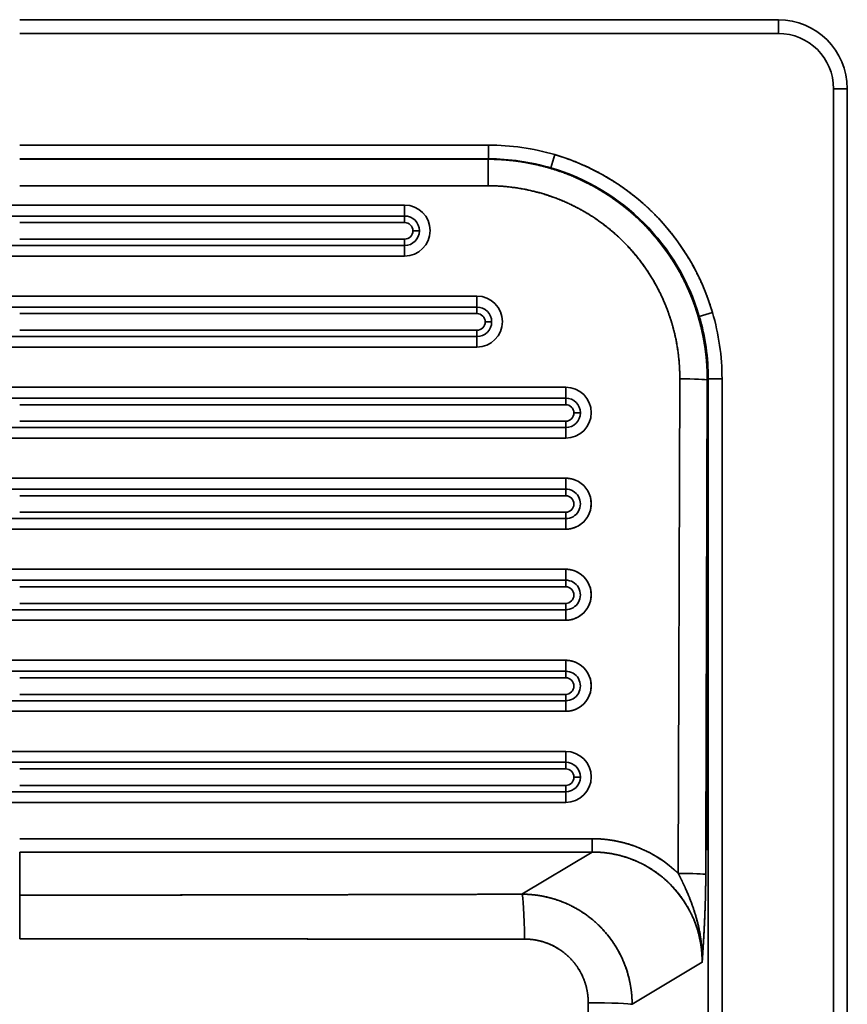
# Model space of a CAD drawing. Extents: x 294 to 1682, y 105 to 1591.
# Tile 3 of 5: x 595 to 894, y 452 to 809. Entities that reach past the tile are written whole.
import ezdxf

# ---------------------------------------------------------------- set-up
doc = ezdxf.new("R2010")
doc.units = 0
doc.layers.get('0').update_dxf_attribs({"lineweight": 13})

# ---------------------------------------------------------------- blocks, each defined once
blk = doc.blocks.new('BLOCK10')
at = {"color": 7, "lineweight": 35}
for p, q in [((275, 600), (0, 600)), ((0, 600), (275, 600)), ((275, 595), (0, 595)), ((0, 595), (275, 595)), ((295, 25), (295, 575)), ((295, 575), (295, 25)), ((300, 25), (300, 575)), ((300, 25), (300, 575)), ((300, 575), (300, 25)), ((169.91, 554.58), (0, 554.58)), ((0, 554.58), (169.91, 554.58)), ((169.91, 549.6), (0, 549.6)), ((169.91, 549.6), (0, 549.6)), ((0, 549.45), (169.76, 549.45)), ((0, 549.45), (169.76, 549.45)), ((169.76, 539.84), (0, 539.84)), ((0, 539.84), (169.76, 539.84)), ((-139.53, 532.86), (139.53, 532.86)), ((139.53, 532.86), (-139.53, 532.86)), ((-139.53, 528.89), (139.53, 528.89)), ((139.53, 528.89), (-139.53, 528.89)), ((0, 526.51), (139.53, 526.51)), ((139.53, 526.51), (0, 526.51)), ((139.53, 518.21), (-139.53, 518.21)), ((-139.53, 518.21), (139.53, 518.21)), ((139.53, 520.51), (0, 520.51)), ((0, 520.51), (139.53, 520.51)), ((139.53, 514.38), (-139.53, 514.38)), ((-139.53, 514.38), (139.53, 514.38)), ((-165.74, 499.88), (165.74, 499.88)), ((165.74, 499.88), (-165.74, 499.88)), ((-165.74, 495.91), (165.74, 495.91)), ((165.74, 495.91), (-165.74, 495.91)), ((0, 493.53), (165.74, 493.53)), ((165.74, 493.53), (0, 493.53)), ((165.74, 485.23), (-165.74, 485.23)), ((-165.74, 485.23), (165.74, 485.23)), ((165.74, 487.53), (0, 487.53)), ((0, 487.53), (165.74, 487.53)), ((165.74, 481.4), (-165.74, 481.4)), ((-165.74, 481.4), (165.74, 481.4)), ((238.73, 290.76), (239.28, 469.89)), ((239.28, 469.89), (238.73, 290.76)), ((248.72, 299.23), (249.24, 469.54)), ((249.24, 469.54), (248.72, 299.23)), ((249.6, 419.3), (249.6, 469.91)), ((249.6, 469.91), (249.6, 419.3)), ((254.58, 129.96), (254.58, 469.91)), ((254.58, 469.91), (254.58, 129.96)), ((-197.92, 466.9), (197.92, 466.9)), ((197.92, 466.9), (-197.92, 466.9)), ((-197.92, 462.93), (197.92, 462.93)), ((197.92, 462.93), (-197.92, 462.93)), ((0, 460.55), (197.92, 460.55)), ((197.92, 460.55), (0, 460.55)), ((197.92, 454.55), (0, 454.55)), ((0, 454.55), (197.92, 454.55)), ((197.92, 452.25), (-197.92, 452.25)), ((-197.92, 452.25), (197.92, 452.25)), ((197.92, 448.42), (-197.92, 448.42)), ((-197.92, 448.42), (197.92, 448.42)), ((-197.92, 433.92), (197.92, 433.92)), ((197.92, 433.92), (-197.92, 433.92)), ((-197.92, 429.95), (197.92, 429.95)), ((197.92, 429.95), (-197.92, 429.95)), ((0, 427.57), (197.92, 427.57)), ((197.92, 427.57), (0, 427.57)), ((197.92, 421.57), (0, 421.57)), ((0, 421.57), (197.92, 421.57)), ((197.92, 419.27), (-197.92, 419.27)), ((-197.92, 419.27), (197.92, 419.27)), ((249.6, 419.3), (249.23, 299.54)), ((249.6, 419.3), (249.23, 299.54)), ((249.6, 299.76), (249.6, 419.3)), ((249.6, 299.76), (249.6, 419.3)), ((197.92, 415.44), (-197.92, 415.44)), ((-197.92, 415.44), (197.92, 415.44)), ((-197.92, 400.94), (197.92, 400.94)), ((197.92, 400.94), (-197.92, 400.94)), ((-197.92, 396.97), (197.92, 396.97)), ((197.92, 396.97), (-197.92, 396.97)), ((0, 394.59), (197.92, 394.59)), ((197.92, 394.59), (0, 394.59)), ((197.92, 386.29), (-197.92, 386.29)), ((-197.92, 386.29), (197.92, 386.29)), ((197.92, 388.59), (0, 388.59)), ((0, 388.59), (197.92, 388.59)), ((197.92, 382.46), (-197.92, 382.46)), ((-197.92, 382.46), (197.92, 382.46)), ((-197.92, 367.96), (197.92, 367.96)), ((197.92, 367.96), (-197.92, 367.96)), ((-197.92, 363.99), (197.92, 363.99)), ((197.92, 363.99), (-197.92, 363.99)), ((0, 361.61), (197.92, 361.61)), ((197.92, 361.61), (0, 361.61)), ((197.92, 353.31), (-197.92, 353.31)), ((-197.92, 353.31), (197.92, 353.31)), ((197.92, 355.61), (0, 355.61)), ((0, 355.61), (197.92, 355.61)), ((197.92, 349.48), (-197.92, 349.48)), ((-197.92, 349.48), (197.92, 349.48)), ((197.92, 334.98), (-197.92, 334.98)), ((-197.92, 334.98), (197.92, 334.98)), ((-197.92, 331.01), (197.92, 331.01)), ((197.92, 331.01), (-197.92, 331.01)), ((0, 328.63), (197.92, 328.63)), ((197.92, 328.63), (0, 328.63)), ((197.92, 322.63), (0, 322.63)), ((0, 322.63), (197.92, 322.63)), ((197.92, 320.33), (-197.92, 320.33)), ((-197.92, 320.33), (197.92, 320.33)), ((-197.92, 316.5), (197.92, 316.5)), ((197.92, 316.5), (-197.92, 316.5)), ((0, 303.33), (207.55, 303.33)), ((207.55, 303.33), (0, 303.33)), ((249.6, 129.96), (249.6, 299.76)), ((249.6, 129.96), (249.6, 299.76)), ((207.55, 298.51), (0, 298.51)), ((207.55, 298.51), (0, 298.51)), ((182.04, 283.23), (207.55, 298.51)), ((182.04, 283.23), (207.55, 298.51)), ((222, 243.35), (247.4, 258.57)), ((247.4, 258.57), (222, 243.35))]:
    blk.add_line(p, q, dxfattribs=at)
at = {"color": 7, "lineweight": 35, "ltscale": 0.125}
for p, q in [((275, 595), (275, 600)), ((275, 595), (275, 600)), ((300, 575), (295, 575)), ((300, 575), (295, 575))]:
    blk.add_line(p, q, dxfattribs=at)
at = {"color": 7, "lineweight": 35, "ltscale": 0.124524}
for p, q in [((169.91, 549.6), (169.91, 554.58)), ((169.91, 554.58), (169.91, 549.6)), ((254.58, 469.91), (249.6, 469.91)), ((254.58, 469.91), (249.6, 469.91))]:
    blk.add_line(p, q, dxfattribs=at)
at = {"color": 7, "lineweight": 35, "ltscale": 0.005188}
blk.add_line((169.76, 549.45), (169.91, 549.6), dxfattribs=at)
blk.add_line((169.76, 549.45), (169.91, 549.6), dxfattribs=at)
at = {"color": 7, "lineweight": 35, "ltscale": 0.240324}
for p, q in [((169.76, 549.45), (169.76, 539.84)), ((169.76, 539.84), (169.76, 549.45))]:
    blk.add_line(p, q, dxfattribs=at)
at = {"color": 7, "lineweight": 35, "ltscale": 0.124269}
for p, q in [((193.94, 551.12), (192.54, 546.35)), ((193.94, 551.12), (192.54, 546.35)), ((251.12, 493.94), (246.35, 492.54)), ((251.12, 493.94), (246.35, 492.54))]:
    blk.add_line(p, q, dxfattribs=at)
at = {"color": 7, "lineweight": 35, "ltscale": 0.099155}
for p, q in [((139.53, 532.86), (139.53, 528.89)), ((139.53, 528.89), (139.53, 532.86)), ((165.74, 499.88), (165.74, 495.91)), ((165.74, 495.91), (165.74, 499.88)), ((197.92, 466.9), (197.92, 462.93)), ((197.92, 462.93), (197.92, 466.9)), ((197.92, 433.92), (197.92, 429.95)), ((197.92, 429.95), (197.92, 433.92)), ((197.92, 400.94), (197.92, 396.97)), ((197.92, 396.97), (197.92, 400.94)), ((197.92, 367.96), (197.92, 363.99)), ((197.92, 363.99), (197.92, 367.96)), ((197.92, 334.98), (197.92, 331.01)), ((197.92, 331.01), (197.92, 334.98))]:
    blk.add_line(p, q, dxfattribs=at)
at = {"color": 7, "lineweight": 35, "ltscale": 0.059493}
for p, q in [((139.53, 526.51), (139.53, 528.89)), ((139.53, 526.51), (139.53, 528.89)), ((165.74, 493.53), (165.74, 495.91)), ((165.74, 493.53), (165.74, 495.91)), ((197.92, 460.55), (197.92, 462.93)), ((197.92, 460.55), (197.92, 462.93)), ((197.92, 427.57), (197.92, 429.95)), ((197.92, 427.57), (197.92, 429.95)), ((197.92, 394.59), (197.92, 396.97)), ((197.92, 394.59), (197.92, 396.97)), ((197.92, 361.61), (197.92, 363.99)), ((197.92, 361.61), (197.92, 363.99)), ((197.92, 328.63), (197.92, 331.01)), ((197.92, 328.63), (197.92, 331.01))]:
    blk.add_line(p, q, dxfattribs=at)
at = {"color": 7, "lineweight": 35, "ltscale": 0.05753}
for p, q in [((139.53, 518.21), (139.53, 520.51)), ((139.53, 518.21), (139.53, 520.51)), ((165.74, 485.23), (165.74, 487.53)), ((165.74, 485.23), (165.74, 487.53)), ((197.92, 452.25), (197.92, 454.55)), ((197.92, 452.25), (197.92, 454.55)), ((197.92, 419.27), (197.92, 421.57)), ((197.92, 419.27), (197.92, 421.57)), ((197.92, 386.29), (197.92, 388.59)), ((197.92, 386.29), (197.92, 388.59)), ((197.92, 353.31), (197.92, 355.61)), ((197.92, 353.31), (197.92, 355.61)), ((197.92, 320.33), (197.92, 322.63)), ((197.92, 320.33), (197.92, 322.63))]:
    blk.add_line(p, q, dxfattribs=at)
at = {"color": 7, "lineweight": 35, "ltscale": 0.095883}
for p, q in [((139.53, 518.21), (139.53, 514.38)), ((139.53, 514.38), (139.53, 518.21)), ((165.74, 485.23), (165.74, 481.4)), ((165.74, 481.4), (165.74, 485.23)), ((197.92, 452.25), (197.92, 448.42)), ((197.92, 448.42), (197.92, 452.25)), ((197.92, 419.27), (197.92, 415.44)), ((197.92, 415.44), (197.92, 419.27)), ((197.92, 386.29), (197.92, 382.46)), ((197.92, 382.46), (197.92, 386.29)), ((197.92, 353.31), (197.92, 349.48)), ((197.92, 349.48), (197.92, 353.31)), ((197.92, 320.33), (197.92, 316.5)), ((197.92, 316.5), (197.92, 320.33))]:
    blk.add_line(p, q, dxfattribs=at)
at = {"color": 7, "lineweight": 35, "ltscale": 0.012744}
for p, q in [((249.6, 469.91), (249.24, 469.54)), ((249.24, 469.54), (249.6, 469.91))]:
    blk.add_line(p, q, dxfattribs=at)
at = {"color": 7, "lineweight": 35, "ltscale": 0.120466}
blk.add_line((207.55, 298.51), (207.55, 303.33), dxfattribs=at)
blk.add_line((207.55, 298.51), (207.55, 303.33), dxfattribs=at)
at = {"color": 7, "lineweight": 35, "ltscale": 0.010662}
for p, q in [((249.6, 299.76), (249.23, 299.54)), ((249.23, 299.54), (249.6, 299.76))]:
    blk.add_line(p, q, dxfattribs=at)
at = {"color": 7, "lineweight": 35, "ltscale": 0.390241}
blk.add_line((0, 282.9), (0, 298.51), dxfattribs=at)
at = {"color": 7, "lineweight": 35, "ltscale": 0.220565}
blk.add_line((248.72, 299.23), (248.69, 290.41), dxfattribs=at)
blk.add_line((248.72, 299.23), (248.69, 290.41), dxfattribs=at)
at = {"color": 7, "lineweight": 35, "ltscale": 0.015005}
for p, q in [((249.23, 299.54), (248.72, 299.23)), ((248.72, 299.23), (249.23, 299.54))]:
    blk.add_line(p, q, dxfattribs=at)
at = {"color": 7, "lineweight": 35, "ltscale": 0.394771}
blk.add_line((0, 267.11), (0, 282.9), dxfattribs=at)
at = {"color": 7, "lineweight": 35}
for centre, radius, start, end in [((275, 575), 25, 0, 90), ((275, 575), 25, 0, 90), ((275, 575), 20, 360, 90), ((275, 575), 20, 360, 450), ((169.92, 469.53), 85.05, 73.5948, 90.0101), ((169.92, 469.53), 85.05, 73.5948, 90.0101), ((169.96, 469.55), 80.05, 73.6187, 90.0384), ((169.96, 469.55), 80.05, 73.6187, 90.0383), ((139.53, 523.61), 9.24, 0.0202, 90.0202), ((139.53, 523.61), 9.24, 0.0238, 90.0166), ((139.53, 523.55), 5.34, 0.0202, 90.0202), ((139.53, 523.55), 5.34, 0.0202, 90.0202), ((139.53, 523.51), 3, 0.0238, 90.0165), ((139.53, 523.51), 3, 0.0202, 90.0202), ((139.53, 523.62), 9.24, 269.9799, 359.9798), ((139.53, 523.62), 9.24, 269.9834, 359.9762), ((139.53, 523.55), 5.34, 269.9799, 359.9798), ((139.53, 523.55), 5.34, 269.9799, 359.9798), ((139.53, 523.51), 3, 269.9835, 359.9762), ((139.53, 523.51), 3, 269.9799, 359.9798), ((142.74, 583.31), 59.8, 269.7964, 272.0407), ((142.74, 583.31), 59.8, 269.7964, 272.0407), ((165.74, 490.63), 9.24, 0.0202, 90.0202), ((165.74, 490.63), 9.24, 0.0238, 90.0166), ((165.74, 490.57), 5.34, 0.0202, 90.0202), ((165.74, 490.57), 5.34, 0.0202, 90.0202), ((165.74, 490.53), 3, 0.0238, 90.0165), ((165.74, 490.53), 3, 0.0202, 90.0202), ((169.55, 469.96), 80.05, 359.9616, 16.3813), ((169.55, 469.96), 80.05, 359.9617, 16.3813), ((169.53, 469.92), 85.05, 359.9899, 16.4052), ((169.53, 469.92), 85.05, 359.9899, 16.4052), ((165.74, 490.64), 9.24, 269.9799, 359.9798), ((165.74, 490.64), 9.24, 269.9834, 359.9762), ((165.74, 490.57), 5.34, 269.9799, 359.9798), ((165.74, 490.57), 5.34, 269.9799, 359.9798), ((165.74, 490.53), 3, 269.9835, 359.9762), ((165.74, 490.53), 3, 269.9799, 359.9798), ((168.95, 550.33), 59.8, 269.7964, 272.0407), ((168.95, 550.33), 59.8, 269.7964, 272.0407), ((197.92, 457.65), 9.24, 0.0202, 90.0202), ((197.92, 457.65), 9.24, 0.0238, 90.0166), ((197.92, 457.59), 5.34, 0.0202, 90.0202), ((197.92, 457.59), 5.34, 0.0202, 90.0202), ((197.92, 457.55), 3, 0.0238, 90.0165), ((197.92, 457.55), 3, 0.0202, 90.0202), ((197.92, 457.66), 9.24, 269.9799, 359.9798), ((197.92, 457.66), 9.24, 269.9834, 359.9762), ((197.92, 457.59), 5.34, 269.9799, 359.9798), ((197.92, 457.59), 5.34, 269.9799, 359.9798), ((197.92, 457.55), 3, 269.9835, 359.9762), ((197.92, 457.55), 3, 269.9799, 359.9798), ((201.13, 517.35), 59.8, 269.7964, 272.0407), ((201.13, 517.35), 59.8, 269.7964, 272.0407), ((197.92, 424.61), 5.34, 269.9616, 90.0384), ((197.92, 424.61), 5.34, 269.9616, 90.0384), ((197.92, 424.57), 3, 0.0238, 90.0165), ((197.92, 424.57), 3, 0.0202, 90.0202), ((197.92, 424.57), 3, 269.9835, 359.9762), ((197.92, 424.57), 3, 269.9799, 359.9798), ((197.92, 391.63), 5.34, 269.9616, 90.0384), ((197.92, 391.63), 5.34, 269.9616, 90.0384), ((197.92, 391.59), 3, 0.0238, 90.0165), ((197.92, 391.59), 3, 0.0202, 90.0202), ((197.92, 391.59), 3, 269.9835, 359.9762), ((197.92, 391.59), 3, 269.9799, 359.9798), ((197.92, 358.65), 5.34, 269.9616, 90.0384), ((197.92, 358.65), 5.34, 269.9616, 90.0384), ((197.92, 358.61), 3, 0.0238, 90.0165), ((197.92, 358.61), 3, 0.0202, 90.0202), ((197.92, 358.61), 3, 269.9835, 359.9762), ((197.92, 358.61), 3, 269.9799, 359.9798), ((197.92, 325.73), 9.24, 0.0238, 90.0166), ((197.92, 325.73), 9.24, 0.0202, 90.0202), ((197.92, 325.67), 5.34, 0.0202, 90.0202), ((197.92, 325.67), 5.34, 0.0202, 90.0202), ((197.92, 325.63), 3, 0.0238, 90.0165), ((197.92, 325.63), 3, 0.0202, 90.0202), ((197.92, 325.74), 9.24, 269.9834, 359.9762), ((197.92, 325.74), 9.24, 269.9799, 359.9798), ((197.92, 325.67), 5.34, 269.9799, 359.9798), ((197.92, 325.67), 5.34, 269.9799, 359.9798), ((197.92, 325.63), 3, 269.9835, 359.9762), ((197.92, 325.63), 3, 269.9799, 359.9798), ((201.13, 385.43), 59.8, 269.7964, 272.0407), ((201.13, 385.43), 59.8, 269.7964, 272.0407)]:
    blk.add_arc(centre, radius, start, end, dxfattribs=at)
for centre, major_axis, ratio, start_param, end_param in [((169.01, 469.01), (-47.67, -65.1), 0.991232, 2.2053, 3.768501), ((169.26, 469.26), (-60.56, -60.56), 0.992433, 2.645865, 3.637303), ((169.26, 469.26), (-57.05, -57.05), 0.991499, 2.645866, 3.637304), ((170.06, 470.06), (-56.57, 56.57), 0.992433, 4.21667, 5.208108), ((169.26, 469.26), (57.05, 57.05), 0.991522, 5.787455, 6.778916), ((170.06, 470.06), (-56.57, 56.57), 0.992433, 4.21667, 5.208108), ((239.28, 469.54), (10, -0.03), 0.034899, 0.087324, 1.570877), ((239.28, 469.54), (-10, 0.03), 0.034899, 3.228912, 4.712496), ((197.92, 424.68), (9.24, 0), 0.999391, 4.712389, 7.853982), ((197.92, 391.7), (9.24, 0), 0.999391, 4.712389, 7.853982), ((197.92, 358.72), (9.24, 0), 0.999391, 4.712389, 7.853982), ((207.24, 258.26), (34.64, 29.13), 0.992932, 0.10257, 0.868041), ((207.21, 258.36), (30.07, 26.92), 0.990861, 5.553562, 7.119797), ((238.73, 290.41), (10, -0.03), 0.034899, 0.08732, 1.570903), ((238.73, 290.41), (10, -0.03), 0.034899, 0.087323, 1.570884), ((182.04, 266.26), (0.05, -17), 0.055285, 1.613436, 3.089148), ((182.04, 266.26), (0.05, -17), 0.055285, 1.613437, 3.089149), ((205.06, 243.35), (17, -0.05), 0.035119, 0.087324, 1.51043), ((205.06, 243.35), (17, -0.05), 0.035119, 0.087324, 1.510429)]:
    blk.add_ellipse(centre, major_axis=major_axis, ratio=ratio, start_param=start_param, end_param=end_param, dxfattribs=at)
for points, knots in [([(249.24, 469.54), (249.25, 477.15), (248.37, 484.76), (246.58, 492.23), (241.28, 506.57), (232.77, 519.27), (227.78, 525.06), (216.73, 535.15), (203.67, 542.41), (196.88, 545.21), (187.32, 547.93), (177.52, 549.13), (174.94, 549.34), (172.35, 549.45), (169.76, 549.45)], [0, 0, 0, 0, 0, 0, 52.802818, 52.802818, 52.802818, 105.335326, 105.335326, 105.335326, 155.832559, 155.832559, 155.832559, 173.804424, 173.804424, 173.804424, 173.804424, 173.804424, 173.804424]), ([(251.12, 493.94), (248.95, 501.28), (245.96, 508.38), (242.18, 515.11), (233.14, 527.6), (221.54, 537.74), (215.19, 542.13), (207.02, 546.49), (198.38, 549.7), (196.91, 550.21), (195.43, 550.68), (193.94, 551.12)], [0, 0, 0, 0, 0, 0, 54.242209, 54.242209, 54.242209, 108.458999, 108.458999, 108.458999, 119.476156, 119.476156, 119.476156, 119.476156, 119.476156, 119.476156]), ([(239.28, 469.89), (239.3, 477.01), (238.43, 484.13), (236.65, 491.1), (231.38, 504.4), (222.94, 515.95), (218.02, 521.14), (206.96, 530.15), (193.98, 536.09), (187.14, 538.21), (179.46, 539.55), (171.73, 539.82), (171.07, 539.83), (170.41, 539.84), (169.76, 539.84)], [0, 0, 0, 0, 0, 0, 52.876898, 52.876898, 52.876898, 105.443259, 105.443259, 105.443259, 158.046768, 158.046768, 158.046768, 162.919041, 162.919041, 162.919041, 162.919041, 162.919041, 162.919041]), ([(169.76, 539.84), (176.3, 539.84), (182.83, 539.08), (189.25, 537.55), (201.6, 533.01), (212.55, 525.73), (217.56, 521.47), (226.5, 511.81), (232.96, 500.35), (235.5, 494.25), (237.95, 485.66), (239.01, 476.85), (239.2, 474.53), (239.29, 472.21), (239.28, 469.89)], [0, 0, 0, 0, 0, 0, 46.38561, 46.38561, 46.38561, 92.678725, 92.678725, 92.678725, 139.157359, 139.157359, 139.157359, 155.62239, 155.62239, 155.62239, 155.62239, 155.62239, 155.62239]), ([(197.92, 415.44), (198.82, 415.44), (199.71, 415.55), (200.59, 415.76), (202.27, 416.4), (203.75, 417.42), (204.43, 418.02), (205.62, 419.37), (206.46, 420.96), (206.78, 421.81), (207.21, 423.55), (207.21, 425.35), (207.1, 426.25), (206.67, 427.99), (205.83, 429.59), (205.32, 430.33), (204.12, 431.67), (202.64, 432.7), (201.84, 433.12), (200.58, 433.59), (199.26, 433.83), (198.82, 433.89), (198.37, 433.92), (197.92, 433.92)], [0, 0, 0, 0, 0, 0, 6.365169, 6.365169, 6.365169, 12.722149, 12.722149, 12.722149, 19.085093, 19.085093, 19.085093, 25.441496, 25.441496, 25.441496, 31.805986, 31.805986, 31.805986, 38.158181, 38.158181, 38.158181, 41.341359, 41.341359, 41.341359, 41.341359, 41.341359, 41.341359]), ([(197.92, 382.46), (198.82, 382.46), (199.71, 382.57), (200.59, 382.78), (202.27, 383.42), (203.75, 384.44), (204.43, 385.04), (205.62, 386.39), (206.46, 387.98), (206.78, 388.83), (207.21, 390.57), (207.21, 392.37), (207.1, 393.27), (206.67, 395.01), (205.83, 396.61), (205.32, 397.35), (204.12, 398.7), (202.64, 399.72), (201.84, 400.14), (200.58, 400.61), (199.26, 400.85), (198.82, 400.91), (198.37, 400.94), (197.92, 400.94)], [0, 0, 0, 0, 0, 0, 6.365169, 6.365169, 6.365169, 12.722149, 12.722149, 12.722149, 19.085093, 19.085093, 19.085093, 25.441496, 25.441496, 25.441496, 31.805986, 31.805986, 31.805986, 38.158181, 38.158181, 38.158181, 41.341359, 41.341359, 41.341359, 41.341359, 41.341359, 41.341359]), ([(197.92, 349.48), (198.82, 349.48), (199.71, 349.59), (200.59, 349.8), (202.27, 350.44), (203.75, 351.46), (204.43, 352.06), (205.62, 353.41), (206.46, 355), (206.78, 355.85), (207.21, 357.59), (207.21, 359.39), (207.1, 360.29), (206.67, 362.03), (205.83, 363.63), (205.32, 364.37), (204.12, 365.72), (202.64, 366.74), (201.84, 367.16), (200.58, 367.63), (199.26, 367.87), (198.82, 367.93), (198.37, 367.96), (197.92, 367.96)], [0, 0, 0, 0, 0, 0, 6.365169, 6.365169, 6.365169, 12.722149, 12.722149, 12.722149, 19.085093, 19.085093, 19.085093, 25.441496, 25.441496, 25.441496, 31.805986, 31.805986, 31.805986, 38.158181, 38.158181, 38.158181, 41.341359, 41.341359, 41.341359, 41.341359, 41.341359, 41.341359]), ([(207.55, 303.33), (211.93, 303.33), (216.32, 302.8), (220.62, 301.74), (227.1, 299.25), (232.97, 295.6), (235, 294.12), (236.93, 292.5), (238.73, 290.76)], [0, 0, 0, 0, 0, 0, 30.212968, 30.212968, 30.212968, 47.493314, 47.493314, 47.493314, 47.493314, 47.493314, 47.493314]), ([(207.55, 298.51), (211.68, 298.52), (215.82, 297.99), (219.86, 296.92), (227.18, 293.94), (233.55, 289.27), (236.28, 286.72), (241.38, 280.71), (244.86, 273.63), (246.2, 269.68), (247.13, 265.03), (247.37, 260.33), (247.39, 259.74), (247.4, 259.15), (247.4, 258.57)], [0, 0, 0, 0, 0, 0, 30.215832, 30.215832, 30.215832, 57.301403, 57.301403, 57.301403, 87.44224, 87.44224, 87.44224, 91.72751, 91.72751, 91.72751, 91.72751, 91.72751, 91.72751]), ([(238.73, 290.76), (239.61, 289.02), (240.48, 287.24), (241.32, 285.44), (243.19, 281.14), (244.75, 276.69), (245.52, 274.08), (246.46, 270.11), (247.03, 266.07), (247.18, 264.72), (247.31, 263.02), (247.38, 261.32), (247.39, 260.98), (247.4, 260.3), (247.41, 259.62), (247.41, 259.28), (247.4, 258.93), (247.4, 258.59), (247.4, 258.58), (247.4, 258.57), (247.4, 258.57)], [0, 0, 0, 0, 0, 0, 14.252245, 14.252245, 14.252245, 33.528745, 33.528745, 33.528745, 43.189579, 43.189579, 43.189579, 45.598758, 45.598758, 45.598758, 48.015365, 48.015365, 48.015365, 48.05536, 48.05536, 48.05536, 48.05536, 48.05536, 48.05536]), ([(238.73, 290.76), (239.32, 289.6), (239.9, 288.43), (240.47, 287.24), (242.15, 283.62), (243.65, 279.88), (244.55, 277.33), (246.09, 272.11), (247.02, 266.75), (247.32, 264.03), (247.45, 261.29), (247.4, 258.57)], [0, 0, 0, 0, 0, 0, 9.585797, 9.585797, 9.585797, 29.062475, 29.062475, 29.062475, 48.662616, 48.662616, 48.662616, 48.662616, 48.662616, 48.662616]), ([(247.4, 258.57), (247.6, 261.66), (247.8, 264.78), (248, 268.02), (248.31, 274.02), (248.55, 280.65), (248.62, 283.63), (248.68, 286.82), (248.69, 290.09), (248.69, 290.2), (248.69, 290.3), (248.69, 290.41)], [0, 0, 0, 0, 0, 0, 26.939092, 26.939092, 26.939092, 47.378863, 47.378863, 47.378863, 48.064161, 48.064161, 48.064161, 48.064161, 48.064161, 48.064161]), ([(248.69, 290.41), (248.68, 287.11), (248.63, 283.88), (248.55, 280.77), (248.35, 275.19), (248.1, 270.04), (247.97, 267.74), (247.81, 264.97), (247.64, 262.26), (247.61, 261.77), (247.56, 261.02), (247.51, 260.28), (247.5, 260.1), (247.47, 259.66), (247.44, 259.22), (247.43, 259), (247.41, 258.79), (247.4, 258.57)], [0, 0, 0, 0, 0, 0, 20.934468, 20.934468, 20.934468, 39.034132, 39.034132, 39.034132, 43.40155, 43.40155, 43.40155, 45.315144, 45.315144, 45.315144, 47.143281, 47.143281, 47.143281, 47.143281, 47.143281, 47.143281]), ([(0, 282.9), (14.01, 282.9), (28.02, 282.91), (42.05, 282.92), (63.49, 282.95), (85.16, 282.99), (92.58, 283.01), (107.33, 283.04), (122.13, 283.07), (129.57, 283.09), (144.49, 283.13), (159.4, 283.17), (167.14, 283.19), (174.59, 283.21), (182.04, 283.23)], [0, 0, 0, 0, 0, 0, 101.581602, 101.581602, 101.581602, 153.132194, 153.132194, 153.132194, 205.271869, 205.271869, 205.271869, 257.503032, 257.503032, 257.503032, 257.503032, 257.503032, 257.503032]), ([(182.04, 283.23), (174.6, 283.21), (167.16, 283.19), (159.71, 283.17), (133.74, 283.1), (107.75, 283.04), (89.06, 282.99), (60, 282.94), (31.39, 282.91), (20.95, 282.91), (10.48, 282.9), (0, 282.9)], [0, 0, 0, 0, 0, 0, 52.074986, 52.074986, 52.074986, 181.558431, 181.558431, 181.558431, 257.396921, 257.396921, 257.396921, 257.396921, 257.396921, 257.396921]), ([(222, 243.35), (221.99, 246.23), (221.73, 249.12), (221.21, 251.98), (219.54, 257.97), (216.74, 263.55), (214.94, 266.35), (211.31, 270.9), (206.94, 274.7), (204.95, 276.18), (199.66, 279.5), (193.84, 281.73), (190.21, 282.65), (186.36, 283.17), (182.52, 283.23), (182.36, 283.23), (182.2, 283.23), (182.04, 283.23)], [0, 0, 0, 0, 0, 0, 18.786722, 18.786722, 18.786722, 40.120052, 40.120052, 40.120052, 56.175386, 56.175386, 56.175386, 80.552816, 80.552816, 80.552816, 81.613353, 81.613353, 81.613353, 81.613353, 81.613353, 81.613353]), ([(222, 243.35), (221.99, 245.82), (221.8, 248.3), (221.42, 250.76), (220.46, 254.79), (218.99, 258.66), (218.33, 260.18), (215.73, 265.35), (212.21, 270), (209.28, 272.98), (204.03, 277.08), (198.11, 280), (195.8, 280.92), (191.69, 282.2), (187.46, 282.93), (185.66, 283.13), (183.85, 283.23), (182.04, 283.23)], [0, 0, 0, 0, 0, 0, 21.492291, 21.492291, 21.492291, 35.747392, 35.747392, 35.747392, 71.387305, 71.387305, 71.387305, 92.94183, 92.94183, 92.94183, 108.856046, 108.856046, 108.856046, 108.856046, 108.856046, 108.856046]), ([(0, 267.11), (9.13, 267.11), (18.27, 267.11), (27.5, 267.1), (45.02, 267.08), (62.85, 267.06), (71.27, 267.05), (90.69, 267.02), (110.39, 267), (121.24, 266.99), (136.13, 266.98), (151.03, 266.98), (154.82, 266.98), (162.74, 266.98), (170.65, 266.98), (174.76, 266.98), (178.87, 266.98), (182.98, 266.98)], [0, 0, 0, 0, 0, 0, 80.630177, 80.630177, 80.630177, 152.642909, 152.642909, 152.642909, 244.0813, 244.0813, 244.0813, 275.391996, 275.391996, 275.391996, 309.374261, 309.374261, 309.374261, 309.374261, 309.374261, 309.374261]), ([(0, 267.11), (14.12, 267.11), (28.25, 267.11), (42.39, 267.09), (63.98, 267.06), (85.78, 267.03), (93.24, 267.02), (108.06, 267), (122.92, 266.99), (130.39, 266.99), (145.36, 266.98), (160.32, 266.98), (168.03, 266.98), (175.5, 266.98), (182.98, 266.98)], [0, 0, 0, 0, 0, 0, 101.95962, 101.95962, 101.95962, 153.644375, 153.644375, 153.644375, 205.886479, 205.886479, 205.886479, 258.23072, 258.23072, 258.23072, 258.23072, 258.23072, 258.23072]), ([(182.98, 266.98), (185.11, 266.98), (187.28, 266.74), (189.46, 266.23), (192.74, 265.03), (195.79, 263.2), (196.83, 262.48), (198.78, 260.9), (200.52, 259.05), (201.32, 258.07), (203.06, 255.62), (204.38, 252.93), (204.99, 251.31), (205.56, 249.2), (205.88, 247.07), (205.94, 246.61), (206.02, 245.8), (206.07, 244.99), (206.08, 244.64), (206.09, 244.29), (206.09, 243.94)], [0, 0, 0, 0, 0, 0, 18.116002, 18.116002, 18.116002, 27.945839, 27.945839, 27.945839, 37.576539, 37.576539, 37.576539, 50.799297, 50.799297, 50.799297, 54.445353, 54.445353, 54.445353, 57.230254, 57.230254, 57.230254, 57.230254, 57.230254, 57.230254]), ([(206.09, 243.94), (206.09, 245.81), (205.9, 247.69), (205.52, 249.56), (204.28, 253.47), (202.21, 257.04), (200.87, 258.8), (197.33, 262.47), (192.95, 265.03), (190.29, 266.08), (187.18, 266.78), (184.05, 266.96), (183.69, 266.98), (183.33, 266.98), (182.98, 266.98)], [0, 0, 0, 0, 0, 0, 16.468581, 16.468581, 16.468581, 35.493967, 35.493967, 35.493967, 60.350276, 60.350276, 60.350276, 63.583089, 63.583089, 63.583089, 63.583089, 63.583089, 63.583089]), ([(206.09, 243.94), (206.07, 229.65), (206.06, 215.27), (206.06, 201.18), (206.05, 182.95), (206.05, 164.69), (206.05, 159.11), (206.05, 153.25), (206.05, 147.39), (206.05, 145.31), (206.05, 143.23), (206.05, 141.15)], [0, 0, 0, 0, 0, 0, 114.12946, 114.12946, 114.12946, 143.870226, 143.870226, 143.870226, 160.246553, 160.246553, 160.246553, 160.246553, 160.246553, 160.246553])]:
    blk.add_open_spline(points, degree=5, knots=knots, dxfattribs=at)
blk.add_open_spline([(206.09, 243.94), (206.07, 223.49), (206.06, 202.96), (206.05, 182.37), (206.05, 161.76), (206.05, 141.15)], degree=5, dxfattribs=at)

msp = doc.modelspace()

# ---------------------------------------------------------------- block references
at = {"lineweight": 0}
msp.add_blockref('BLOCK10', (594.5, 208.52), dxfattribs=at)

doc.saveas('drawing.dxf')
